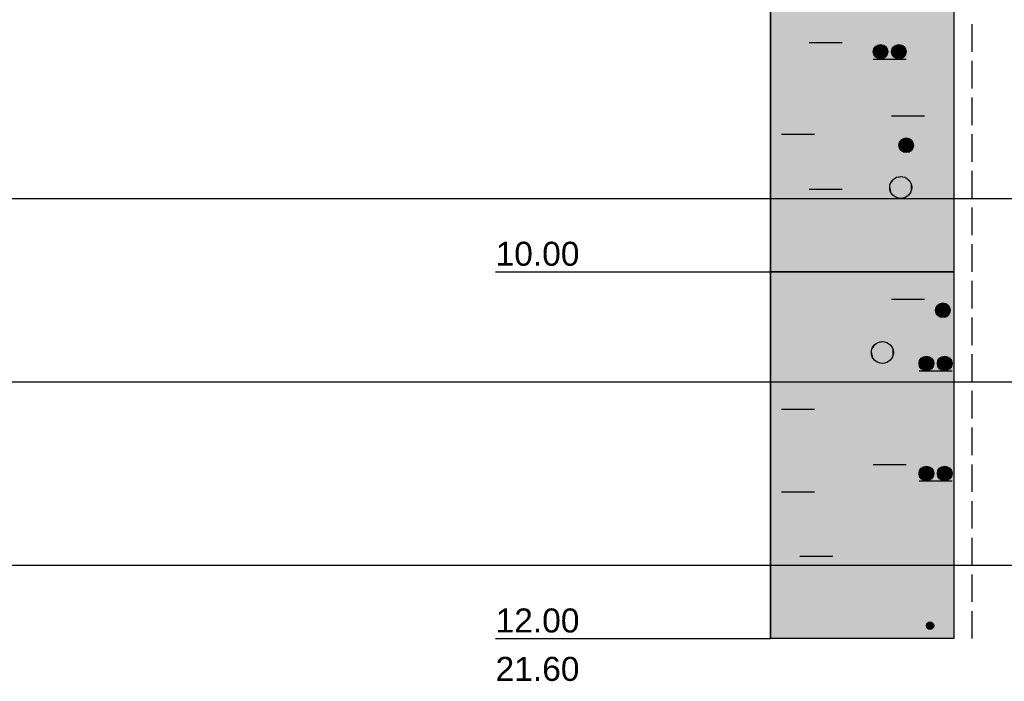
# Model space of a CAD drawing. Extents: x 20 to 841, y 890 to 1189.
# Tile 40 of 50: x 510 to 563, y 1037 to 1073. Entities that reach past the tile are written whole.
import ezdxf

# ---------------------------------------------------------------- set-up
doc = ezdxf.new("R2010")
doc.units = 0
doc.styles.add('Arial', font='Arial')

msp = doc.modelspace()

# ---------------------------------------------------------------- linework, layer by layer
at = {"layer": 'WBMassGr', "color": 7, "linetype": 'CONTINUOUS'}
for points in [[(46, 1063), (705, 1063)], [(46, 1053), (705, 1053)], [(46, 1043), (705, 1043)]]:
    msp.add_lwpolyline(points, dxfattribs=at)
at = {"layer": 'WBObjGr', "color": 7, "linetype": 'CONTINUOUS'}
for points in [[(550.587, 1159), (550.587, 1039)], [(560.587, 1159), (560.587, 1039)], [(535.587, 1059), (545.587, 1059), (548.587, 1059), (550.587, 1059)], [(560.587, 1059), (550.587, 1059)], [(535.587, 1039), (545.587, 1039), (548.587, 1039), (550.587, 1039)], [(560.587, 1039), (550.587, 1039)]]:
    msp.add_lwpolyline(points, dxfattribs=at)
at = {"layer": 'WBObjSy', "color": 7, "linetype": 'CONTINUOUS'}
for points in [[(550.587, 1059), (550.587, 1079), (560.587, 1079), (560.587, 1059), (550.587, 1059)], [(561.587, 1071), (561.587, 1072.5)], [(552.687, 1071.5), (554.487, 1071.5)], [(556.187, 1070.6), (557.987, 1070.6)], [(561.587, 1069), (561.587, 1070.5)], [(561.587, 1067), (561.587, 1068.5)], [(557.187, 1067.5), (558.987, 1067.5)], [(551.187, 1066.5), (552.987, 1066.5)], [(561.587, 1065), (561.587, 1066.5)], [(561.587, 1063), (561.587, 1064.5)], [(552.687, 1063.5), (554.487, 1063.5)], [(561.587, 1061), (561.587, 1062.5)], [(561.587, 1059), (561.587, 1060.5)], [(550.587, 1039), (550.587, 1059), (560.587, 1059), (560.587, 1039), (550.587, 1039)], [(561.587, 1057), (561.587, 1058.5)], [(557.187, 1057.5), (558.987, 1057.5)], [(561.587, 1055), (561.587, 1056.5)], [(561.587, 1053), (561.587, 1054.5)], [(558.687, 1053.6), (560.487, 1053.6)], [(561.587, 1051), (561.587, 1052.5)], [(551.187, 1051.5), (552.987, 1051.5)], [(561.587, 1049), (561.587, 1050.5)], [(556.187, 1048.5), (557.987, 1048.5)], [(561.587, 1047), (561.587, 1048.5)], [(558.687, 1047.6), (560.487, 1047.6)], [(551.187, 1047), (552.987, 1047)], [(561.587, 1045), (561.587, 1046.5)], [(561.587, 1043), (561.587, 1044.5)], [(552.187, 1043.5), (553.987, 1043.5)], [(561.587, 1041), (561.587, 1042.5)], [(561.587, 1039), (561.587, 1040.5)]]:
    msp.add_lwpolyline(points, dxfattribs=at)
for centre, radius in [((556.587, 1071), 0.4), ((557.587, 1071), 0.4), ((557.987, 1065.9), 0.4), ((557.688, 1063.6), 0.6), ((559.987, 1056.9), 0.4), ((556.688, 1054.6), 0.6), ((559.087, 1054), 0.4), ((560.087, 1054), 0.4), ((559.087, 1048), 0.4), ((560.087, 1048), 0.4), ((559.287, 1039.7), 0.2)]:
    msp.add_circle(centre, radius, dxfattribs=at)
at = {"layer": 'WBObjSy', "color": 5, "linetype": 'CONTINUOUS'}
for points in [[(550.587, 1059), (550.587, 1079), (560.587, 1059), (560.587, 1079)], [(550.587, 1039), (550.587, 1059), (560.587, 1039), (560.587, 1059)]]:
    msp.add_solid(points, dxfattribs=at)
at = {"layer": 'WBObjSy', "color": 7, "linetype": 'CONTINUOUS'}
for points in [[(556.196, 1071.08), (556.187, 1071), (556.196, 1070.92)], [(556.387, 1071.35), (556.264, 1071.24), (556.196, 1071.08)], [(556.387, 1071.35), (556.196, 1071.08), (556.264, 1070.76)], [(556.264, 1071.24), (556.222, 1071.16), (556.196, 1071.08)], [(556.196, 1071.08), (556.196, 1070.92), (556.264, 1070.76)], [(556.387, 1071.35), (556.32, 1071.3), (556.264, 1071.24)], [(556.387, 1071.35), (556.264, 1070.76), (556.855, 1070.7)], [(556.546, 1071.4), (556.464, 1071.38), (556.387, 1071.35)], [(556.711, 1071.38), (556.546, 1071.4), (556.387, 1071.35)], [(556.953, 1071.16), (556.711, 1071.38), (556.387, 1071.35)], [(556.855, 1070.7), (556.953, 1071.16), (556.387, 1071.35)], [(556.711, 1071.38), (556.629, 1071.4), (556.546, 1071.4)], [(556.855, 1071.3), (556.787, 1071.35), (556.711, 1071.38)], [(556.953, 1071.16), (556.855, 1071.3), (556.711, 1071.38)], [(556.953, 1071.16), (556.911, 1071.24), (556.855, 1071.3)], [(556.855, 1070.7), (556.953, 1070.84), (556.953, 1071.16)], [(556.987, 1071), (556.979, 1071.08), (556.953, 1071.16)], [(556.953, 1070.84), (556.987, 1071), (556.953, 1071.16)], [(557.196, 1071.08), (557.187, 1071), (557.196, 1070.92)], [(557.387, 1071.35), (557.264, 1071.24), (557.196, 1071.08)], [(557.387, 1071.35), (557.196, 1071.08), (557.264, 1070.76)], [(557.264, 1071.24), (557.222, 1071.16), (557.196, 1071.08)], [(557.196, 1071.08), (557.196, 1070.92), (557.264, 1070.76)], [(557.387, 1071.35), (557.32, 1071.3), (557.264, 1071.24)], [(557.387, 1071.35), (557.264, 1070.76), (557.855, 1070.7)], [(557.546, 1071.4), (557.464, 1071.38), (557.387, 1071.35)], [(557.711, 1071.38), (557.546, 1071.4), (557.387, 1071.35)], [(557.953, 1071.16), (557.711, 1071.38), (557.387, 1071.35)], [(557.855, 1070.7), (557.953, 1071.16), (557.387, 1071.35)], [(557.711, 1071.38), (557.629, 1071.4), (557.546, 1071.4)], [(557.855, 1071.3), (557.787, 1071.35), (557.711, 1071.38)], [(557.953, 1071.16), (557.855, 1071.3), (557.711, 1071.38)], [(557.953, 1071.16), (557.911, 1071.24), (557.855, 1071.3)], [(557.855, 1070.7), (557.953, 1070.84), (557.953, 1071.16)], [(557.987, 1071), (557.979, 1071.08), (557.953, 1071.16)], [(557.953, 1070.84), (557.987, 1071), (557.953, 1071.16)], [(556.196, 1070.92), (556.222, 1070.84), (556.264, 1070.76)], [(556.264, 1070.76), (556.32, 1070.7), (556.388, 1070.65)], [(556.264, 1070.76), (556.388, 1070.65), (556.546, 1070.6)], [(556.264, 1070.76), (556.546, 1070.6), (556.855, 1070.7)], [(556.388, 1070.65), (556.464, 1070.62), (556.546, 1070.6)], [(556.546, 1070.6), (556.711, 1070.62), (556.855, 1070.7)], [(556.546, 1070.6), (556.629, 1070.6), (556.711, 1070.62)], [(556.711, 1070.62), (556.788, 1070.65), (556.855, 1070.7)], [(556.855, 1070.7), (556.911, 1070.76), (556.953, 1070.84)], [(557.196, 1070.92), (557.222, 1070.84), (557.264, 1070.76)], [(557.264, 1070.76), (557.32, 1070.7), (557.388, 1070.65)], [(557.264, 1070.76), (557.388, 1070.65), (557.546, 1070.6)], [(557.264, 1070.76), (557.546, 1070.6), (557.855, 1070.7)], [(557.388, 1070.65), (557.464, 1070.62), (557.546, 1070.6)], [(557.546, 1070.6), (557.711, 1070.62), (557.855, 1070.7)], [(557.546, 1070.6), (557.629, 1070.6), (557.711, 1070.62)], [(557.711, 1070.62), (557.788, 1070.65), (557.855, 1070.7)], [(557.855, 1070.7), (557.911, 1070.76), (557.953, 1070.84)], [(557.787, 1066.25), (557.664, 1066.14), (557.596, 1065.98)], [(557.787, 1066.25), (557.596, 1065.98), (557.664, 1065.66)], [(557.787, 1066.25), (557.72, 1066.2), (557.664, 1066.14)], [(557.787, 1066.25), (557.664, 1065.66), (558.255, 1065.6)], [(557.946, 1066.3), (557.864, 1066.28), (557.787, 1066.25)], [(558.111, 1066.28), (557.946, 1066.3), (557.787, 1066.25)], [(558.353, 1066.06), (558.111, 1066.28), (557.787, 1066.25)], [(558.255, 1065.6), (558.353, 1066.06), (557.787, 1066.25)], [(558.111, 1066.28), (558.029, 1066.3), (557.946, 1066.3)], [(558.255, 1066.2), (558.187, 1066.25), (558.111, 1066.28)], [(558.353, 1066.06), (558.255, 1066.2), (558.111, 1066.28)], [(558.353, 1066.06), (558.311, 1066.14), (558.255, 1066.2)], [(557.596, 1065.98), (557.587, 1065.9), (557.596, 1065.82)], [(557.664, 1066.14), (557.622, 1066.06), (557.596, 1065.98)], [(557.596, 1065.98), (557.596, 1065.82), (557.664, 1065.66)], [(557.596, 1065.82), (557.622, 1065.74), (557.664, 1065.66)], [(557.664, 1065.66), (557.72, 1065.6), (557.788, 1065.55)], [(557.664, 1065.66), (557.788, 1065.55), (557.946, 1065.5)], [(557.664, 1065.66), (557.946, 1065.5), (558.255, 1065.6)], [(558.255, 1065.6), (558.353, 1065.74), (558.353, 1066.06)], [(558.255, 1065.6), (558.311, 1065.66), (558.353, 1065.74)], [(558.387, 1065.9), (558.379, 1065.98), (558.353, 1066.06)], [(558.353, 1065.74), (558.387, 1065.9), (558.353, 1066.06)], [(557.788, 1065.55), (557.864, 1065.52), (557.946, 1065.5)], [(557.946, 1065.5), (558.111, 1065.52), (558.255, 1065.6)], [(557.946, 1065.5), (558.029, 1065.5), (558.111, 1065.52)], [(558.111, 1065.52), (558.188, 1065.55), (558.255, 1065.6)], [(557.387, 1064.12), (557.202, 1063.95), (557.101, 1063.72)], [(557.387, 1064.12), (557.101, 1063.72), (557.202, 1063.25)], [(557.387, 1064.12), (557.286, 1064.05), (557.202, 1063.95)], [(557.387, 1064.12), (557.202, 1063.25), (558.089, 1063.15)], [(557.625, 1064.2), (557.502, 1064.17), (557.387, 1064.12)], [(557.873, 1064.17), (557.625, 1064.2), (557.387, 1064.12)], [(558.236, 1063.84), (557.873, 1064.17), (557.387, 1064.12)], [(558.089, 1063.15), (558.236, 1063.84), (557.387, 1064.12)], [(557.873, 1064.17), (557.75, 1064.2), (557.625, 1064.2)], [(558.089, 1064.05), (557.987, 1064.12), (557.873, 1064.17)], [(558.236, 1063.84), (558.089, 1064.05), (557.873, 1064.17)], [(558.236, 1063.84), (558.173, 1063.95), (558.089, 1064.05)], [(557.101, 1063.72), (557.087, 1063.6), (557.101, 1063.48)], [(557.202, 1063.95), (557.139, 1063.84), (557.101, 1063.72)], [(557.101, 1063.72), (557.101, 1063.48), (557.202, 1063.25)], [(558.089, 1063.15), (558.236, 1063.36), (558.236, 1063.84)], [(558.288, 1063.6), (558.274, 1063.72), (558.236, 1063.84)], [(558.236, 1063.36), (558.288, 1063.6), (558.236, 1063.84)], [(557.101, 1063.48), (557.139, 1063.36), (557.202, 1063.25)], [(557.202, 1063.25), (557.286, 1063.15), (557.388, 1063.08)], [(557.202, 1063.25), (557.388, 1063.08), (557.625, 1063)], [(557.202, 1063.25), (557.625, 1063), (558.089, 1063.15)], [(557.388, 1063.08), (557.502, 1063.03), (557.625, 1063)], [(557.625, 1063), (557.873, 1063.03), (558.089, 1063.15)], [(557.625, 1063), (557.75, 1063), (557.873, 1063.03)], [(557.873, 1063.03), (557.988, 1063.08), (558.089, 1063.15)], [(558.089, 1063.15), (558.173, 1063.25), (558.236, 1063.36)], [(559.787, 1057.25), (559.664, 1057.14), (559.596, 1056.98)], [(559.787, 1057.25), (559.596, 1056.98), (559.664, 1056.66)], [(559.664, 1057.14), (559.622, 1057.06), (559.596, 1056.98)], [(559.787, 1057.25), (559.72, 1057.2), (559.664, 1057.14)], [(559.787, 1057.25), (559.664, 1056.66), (560.255, 1056.6)], [(559.946, 1057.3), (559.864, 1057.28), (559.787, 1057.25)], [(560.111, 1057.28), (559.946, 1057.3), (559.787, 1057.25)], [(560.353, 1057.06), (560.111, 1057.28), (559.787, 1057.25)], [(560.255, 1056.6), (560.353, 1057.06), (559.787, 1057.25)], [(560.111, 1057.28), (560.029, 1057.3), (559.946, 1057.3)], [(560.255, 1057.2), (560.187, 1057.25), (560.111, 1057.28)], [(560.353, 1057.06), (560.255, 1057.2), (560.111, 1057.28)], [(560.353, 1057.06), (560.311, 1057.14), (560.255, 1057.2)], [(560.255, 1056.6), (560.353, 1056.74), (560.353, 1057.06)], [(560.387, 1056.9), (560.379, 1056.98), (560.353, 1057.06)], [(560.353, 1056.74), (560.387, 1056.9), (560.353, 1057.06)], [(559.596, 1056.98), (559.587, 1056.9), (559.596, 1056.82)], [(559.596, 1056.98), (559.596, 1056.82), (559.664, 1056.66)], [(559.596, 1056.82), (559.622, 1056.74), (559.664, 1056.66)], [(559.664, 1056.66), (559.72, 1056.6), (559.788, 1056.55)], [(559.664, 1056.66), (559.788, 1056.55), (559.946, 1056.5)], [(559.664, 1056.66), (559.946, 1056.5), (560.255, 1056.6)], [(559.788, 1056.55), (559.864, 1056.52), (559.946, 1056.5)], [(559.946, 1056.5), (560.111, 1056.52), (560.255, 1056.6)], [(559.946, 1056.5), (560.029, 1056.5), (560.111, 1056.52)], [(560.111, 1056.52), (560.188, 1056.55), (560.255, 1056.6)], [(560.255, 1056.6), (560.311, 1056.66), (560.353, 1056.74)], [(556.387, 1055.12), (556.202, 1054.95), (556.101, 1054.72)], [(556.387, 1055.12), (556.101, 1054.72), (556.202, 1054.25)], [(556.202, 1054.95), (556.139, 1054.84), (556.101, 1054.72)], [(556.387, 1055.12), (556.286, 1055.05), (556.202, 1054.95)], [(556.387, 1055.12), (556.202, 1054.25), (557.089, 1054.15)], [(556.625, 1055.2), (556.502, 1055.17), (556.387, 1055.12)], [(556.873, 1055.17), (556.625, 1055.2), (556.387, 1055.12)], [(557.236, 1054.84), (556.873, 1055.17), (556.387, 1055.12)], [(557.089, 1054.15), (557.236, 1054.84), (556.387, 1055.12)], [(556.873, 1055.17), (556.75, 1055.2), (556.625, 1055.2)], [(557.089, 1055.05), (556.987, 1055.12), (556.873, 1055.17)], [(557.236, 1054.84), (557.089, 1055.05), (556.873, 1055.17)], [(557.236, 1054.84), (557.173, 1054.95), (557.089, 1055.05)], [(556.101, 1054.72), (556.087, 1054.6), (556.101, 1054.48)], [(556.101, 1054.72), (556.101, 1054.48), (556.202, 1054.25)], [(556.101, 1054.48), (556.139, 1054.36), (556.202, 1054.25)], [(557.089, 1054.15), (557.236, 1054.36), (557.236, 1054.84)], [(557.288, 1054.6), (557.274, 1054.72), (557.236, 1054.84)], [(557.236, 1054.36), (557.288, 1054.6), (557.236, 1054.84)], [(559.046, 1054.4), (558.964, 1054.38), (558.887, 1054.35)], [(559.211, 1054.38), (559.046, 1054.4), (558.887, 1054.35)], [(559.453, 1054.16), (559.211, 1054.38), (558.887, 1054.35)], [(559.211, 1054.38), (559.129, 1054.4), (559.046, 1054.4)], [(559.355, 1054.3), (559.287, 1054.35), (559.211, 1054.38)], [(559.453, 1054.16), (559.355, 1054.3), (559.211, 1054.38)], [(560.046, 1054.4), (559.964, 1054.38), (559.887, 1054.35)], [(560.211, 1054.38), (560.046, 1054.4), (559.887, 1054.35)], [(560.453, 1054.16), (560.211, 1054.38), (559.887, 1054.35)], [(560.211, 1054.38), (560.129, 1054.4), (560.046, 1054.4)], [(560.355, 1054.3), (560.287, 1054.35), (560.211, 1054.38)], [(560.453, 1054.16), (560.355, 1054.3), (560.211, 1054.38)], [(556.202, 1054.25), (556.286, 1054.15), (556.388, 1054.08)], [(556.202, 1054.25), (556.388, 1054.08), (556.625, 1054)], [(556.202, 1054.25), (556.625, 1054), (557.089, 1054.15)], [(556.388, 1054.08), (556.502, 1054.03), (556.625, 1054)], [(556.625, 1054), (556.873, 1054.03), (557.089, 1054.15)], [(556.625, 1054), (556.75, 1054), (556.873, 1054.03)], [(556.873, 1054.03), (556.988, 1054.08), (557.089, 1054.15)], [(557.089, 1054.15), (557.173, 1054.25), (557.236, 1054.36)], [(558.696, 1054.08), (558.687, 1054), (558.696, 1053.92)], [(558.887, 1054.35), (558.764, 1054.24), (558.696, 1054.08)], [(558.887, 1054.35), (558.696, 1054.08), (558.764, 1053.76)], [(558.764, 1054.24), (558.722, 1054.16), (558.696, 1054.08)], [(558.696, 1054.08), (558.696, 1053.92), (558.764, 1053.76)], [(558.696, 1053.92), (558.722, 1053.84), (558.764, 1053.76)], [(558.887, 1054.35), (558.82, 1054.3), (558.764, 1054.24)], [(558.887, 1054.35), (558.764, 1053.76), (559.355, 1053.7)], [(559.355, 1053.7), (559.453, 1054.16), (558.887, 1054.35)], [(559.453, 1054.16), (559.411, 1054.24), (559.355, 1054.3)], [(559.355, 1053.7), (559.453, 1053.84), (559.453, 1054.16)], [(559.355, 1053.7), (559.411, 1053.76), (559.453, 1053.84)], [(559.487, 1054), (559.479, 1054.08), (559.453, 1054.16)], [(559.453, 1053.84), (559.487, 1054), (559.453, 1054.16)], [(559.696, 1054.08), (559.687, 1054), (559.696, 1053.92)], [(559.887, 1054.35), (559.764, 1054.24), (559.696, 1054.08)], [(559.887, 1054.35), (559.696, 1054.08), (559.764, 1053.76)], [(559.764, 1054.24), (559.722, 1054.16), (559.696, 1054.08)], [(559.696, 1054.08), (559.696, 1053.92), (559.764, 1053.76)], [(559.696, 1053.92), (559.722, 1053.84), (559.764, 1053.76)], [(559.887, 1054.35), (559.82, 1054.3), (559.764, 1054.24)], [(559.887, 1054.35), (559.764, 1053.76), (560.355, 1053.7)], [(560.355, 1053.7), (560.453, 1054.16), (559.887, 1054.35)], [(560.453, 1054.16), (560.411, 1054.24), (560.355, 1054.3)], [(560.355, 1053.7), (560.453, 1053.84), (560.453, 1054.16)], [(560.355, 1053.7), (560.411, 1053.76), (560.453, 1053.84)], [(560.487, 1054), (560.479, 1054.08), (560.453, 1054.16)], [(560.453, 1053.84), (560.487, 1054), (560.453, 1054.16)], [(558.764, 1053.76), (558.82, 1053.7), (558.888, 1053.65)], [(558.764, 1053.76), (558.888, 1053.65), (559.046, 1053.6)], [(558.764, 1053.76), (559.046, 1053.6), (559.355, 1053.7)], [(558.888, 1053.65), (558.964, 1053.62), (559.046, 1053.6)], [(559.046, 1053.6), (559.211, 1053.62), (559.355, 1053.7)], [(559.046, 1053.6), (559.129, 1053.6), (559.211, 1053.62)], [(559.211, 1053.62), (559.288, 1053.65), (559.355, 1053.7)], [(559.764, 1053.76), (559.82, 1053.7), (559.888, 1053.65)], [(559.764, 1053.76), (559.888, 1053.65), (560.046, 1053.6)], [(559.764, 1053.76), (560.046, 1053.6), (560.355, 1053.7)], [(559.888, 1053.65), (559.964, 1053.62), (560.046, 1053.6)], [(560.046, 1053.6), (560.211, 1053.62), (560.355, 1053.7)], [(560.046, 1053.6), (560.129, 1053.6), (560.211, 1053.62)], [(560.211, 1053.62), (560.288, 1053.65), (560.355, 1053.7)], [(558.696, 1048.08), (558.687, 1048), (558.696, 1047.92)], [(558.887, 1048.35), (558.764, 1048.24), (558.696, 1048.08)], [(558.887, 1048.35), (558.696, 1048.08), (558.764, 1047.76)], [(558.764, 1048.24), (558.722, 1048.16), (558.696, 1048.08)], [(558.696, 1048.08), (558.696, 1047.92), (558.764, 1047.76)], [(558.696, 1047.92), (558.722, 1047.84), (558.764, 1047.76)], [(558.887, 1048.35), (558.82, 1048.3), (558.764, 1048.24)], [(558.887, 1048.35), (558.764, 1047.76), (559.355, 1047.7)], [(559.046, 1048.4), (558.964, 1048.38), (558.887, 1048.35)], [(559.211, 1048.38), (559.046, 1048.4), (558.887, 1048.35)], [(559.453, 1048.16), (559.211, 1048.38), (558.887, 1048.35)], [(559.355, 1047.7), (559.453, 1048.16), (558.887, 1048.35)], [(559.211, 1048.38), (559.129, 1048.4), (559.046, 1048.4)], [(559.355, 1048.3), (559.287, 1048.35), (559.211, 1048.38)], [(559.453, 1048.16), (559.355, 1048.3), (559.211, 1048.38)], [(559.453, 1048.16), (559.411, 1048.24), (559.355, 1048.3)], [(559.355, 1047.7), (559.453, 1047.84), (559.453, 1048.16)], [(559.487, 1048), (559.479, 1048.08), (559.453, 1048.16)], [(559.453, 1047.84), (559.487, 1048), (559.453, 1048.16)], [(559.696, 1048.08), (559.687, 1048), (559.696, 1047.92)], [(559.887, 1048.35), (559.764, 1048.24), (559.696, 1048.08)], [(559.887, 1048.35), (559.696, 1048.08), (559.764, 1047.76)], [(559.764, 1048.24), (559.722, 1048.16), (559.696, 1048.08)], [(559.696, 1048.08), (559.696, 1047.92), (559.764, 1047.76)], [(559.696, 1047.92), (559.722, 1047.84), (559.764, 1047.76)], [(559.887, 1048.35), (559.82, 1048.3), (559.764, 1048.24)], [(559.887, 1048.35), (559.764, 1047.76), (560.355, 1047.7)], [(560.046, 1048.4), (559.964, 1048.38), (559.887, 1048.35)], [(560.211, 1048.38), (560.046, 1048.4), (559.887, 1048.35)], [(560.453, 1048.16), (560.211, 1048.38), (559.887, 1048.35)], [(560.355, 1047.7), (560.453, 1048.16), (559.887, 1048.35)], [(560.211, 1048.38), (560.129, 1048.4), (560.046, 1048.4)], [(560.355, 1048.3), (560.287, 1048.35), (560.211, 1048.38)], [(560.453, 1048.16), (560.355, 1048.3), (560.211, 1048.38)], [(560.453, 1048.16), (560.411, 1048.24), (560.355, 1048.3)], [(560.355, 1047.7), (560.453, 1047.84), (560.453, 1048.16)], [(560.487, 1048), (560.479, 1048.08), (560.453, 1048.16)], [(560.453, 1047.84), (560.487, 1048), (560.453, 1048.16)], [(558.764, 1047.76), (558.82, 1047.7), (558.888, 1047.65)], [(558.764, 1047.76), (558.888, 1047.65), (559.046, 1047.6)], [(558.764, 1047.76), (559.046, 1047.6), (559.355, 1047.7)], [(558.888, 1047.65), (558.964, 1047.62), (559.046, 1047.6)], [(559.046, 1047.6), (559.211, 1047.62), (559.355, 1047.7)], [(559.046, 1047.6), (559.129, 1047.6), (559.211, 1047.62)], [(559.211, 1047.62), (559.288, 1047.65), (559.355, 1047.7)], [(559.355, 1047.7), (559.411, 1047.76), (559.453, 1047.84)], [(559.764, 1047.76), (559.82, 1047.7), (559.888, 1047.65)], [(559.764, 1047.76), (559.888, 1047.65), (560.046, 1047.6)], [(559.764, 1047.76), (560.046, 1047.6), (560.355, 1047.7)], [(559.888, 1047.65), (559.964, 1047.62), (560.046, 1047.6)], [(560.046, 1047.6), (560.211, 1047.62), (560.355, 1047.7)], [(560.046, 1047.6), (560.129, 1047.6), (560.211, 1047.62)], [(560.211, 1047.62), (560.288, 1047.65), (560.355, 1047.7)], [(560.355, 1047.7), (560.411, 1047.76), (560.453, 1047.84)], [(559.187, 1039.87), (559.126, 1039.82), (559.092, 1039.74)], [(559.187, 1039.87), (559.092, 1039.74), (559.126, 1039.58)], [(559.187, 1039.87), (559.154, 1039.85), (559.126, 1039.82)], [(559.187, 1039.87), (559.126, 1039.58), (559.421, 1039.55)], [(559.267, 1039.9), (559.226, 1039.89), (559.187, 1039.87)], [(559.349, 1039.89), (559.267, 1039.9), (559.187, 1039.87)], [(559.47, 1039.78), (559.349, 1039.89), (559.187, 1039.87)], [(559.421, 1039.55), (559.47, 1039.78), (559.187, 1039.87)], [(559.349, 1039.89), (559.308, 1039.9), (559.267, 1039.9)], [(559.421, 1039.85), (559.387, 1039.87), (559.349, 1039.89)], [(559.47, 1039.78), (559.421, 1039.85), (559.349, 1039.89)], [(559.092, 1039.74), (559.087, 1039.7), (559.092, 1039.66)], [(559.126, 1039.82), (559.105, 1039.78), (559.092, 1039.74)], [(559.092, 1039.74), (559.092, 1039.66), (559.126, 1039.58)], [(559.092, 1039.66), (559.105, 1039.62), (559.126, 1039.58)], [(559.126, 1039.58), (559.154, 1039.55), (559.187, 1039.53)], [(559.126, 1039.58), (559.187, 1039.53), (559.267, 1039.5)], [(559.126, 1039.58), (559.267, 1039.5), (559.421, 1039.55)], [(559.187, 1039.53), (559.226, 1039.51), (559.267, 1039.5)], [(559.267, 1039.5), (559.349, 1039.51), (559.421, 1039.55)], [(559.267, 1039.5), (559.308, 1039.5), (559.349, 1039.51)], [(559.349, 1039.51), (559.388, 1039.53), (559.421, 1039.55)], [(559.47, 1039.78), (559.449, 1039.82), (559.421, 1039.85)], [(559.421, 1039.55), (559.47, 1039.62), (559.47, 1039.78)], [(559.421, 1039.55), (559.449, 1039.58), (559.47, 1039.62)], [(559.487, 1039.7), (559.483, 1039.74), (559.47, 1039.78)], [(559.47, 1039.62), (559.487, 1039.7), (559.47, 1039.78)]]:
    msp.add_solid(points, dxfattribs=at)

# ---------------------------------------------------------------- texts
at = {"layer": 'WBObjTx', "color": 7, "style": 'Arial'}
for s, p in [('10.00', (535.587, 1059.33)), ('12.00', (535.587, 1039.33)), ('21.60', (535.587, 1036.69))]:
    msp.add_text(s, height=1.3088, dxfattribs=at).set_placement(p)

doc.saveas('drawing.dxf')
